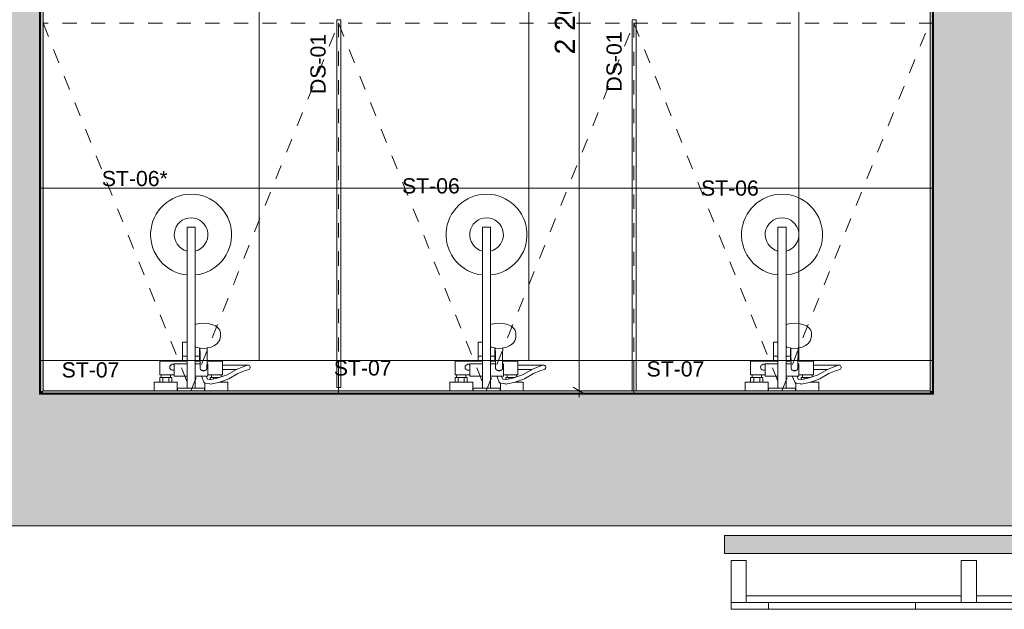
# Model space of a CAD drawing. Header units: millimetres. Extents: x -30 to 102382, y -31808 to 51594.
# Tile 50 of 172: x 39941 to 42860, y 19443 to 21190. Entities that reach past the tile are written whole.
import ezdxf

# ---------------------------------------------------------------- set-up
doc = ezdxf.new("R2010")
doc.units = ezdxf.units.MM
doc.header["$MEASUREMENT"] = 0
for name, pattern in [('Dashed Small', [84.666667, 42.333333, -42.333333]), ('tl_xref_DASH_2.5-1.25', [3750, 2500, -1250]), ('Wipeout_Contour', [1000, 0, -1000])]:
    doc.linetypes.add(name, pattern=pattern)
for name, color, linetype in [('04 Välissein kandev proj.AR', 7, 'Continuous'), ('05 Sisesein proj.AR', 7, 'Continuous'), ('06 Põrand proj.AR', 7, 'Continuous'), ('10 Põrandakalded 2d.AR', 7, 'Continuous'), ('13 Fassaadikate välisosa.AR', 7, 'Continuous'), ('41 SAN mõõdud ja kõrgused.SA', 7, 'Continuous'), ('42 SAN Tähis_ sanseadmed ja aksessuaarid.SA', 7, 'Continuous'), ('43 Sanitaartehnika.SA', 7, 'Continuous'), ('43 Sanitaartehnika_ aksessuaarid.SA', 7, 'Continuous'), ('47 Siseviimistlus_ põrand.SA', 7, 'Continuous'), ('47 Siseviimistlus_ sein.SA', 7, 'Continuous'), ('65 SA-VK põrandatrapid.SA', 7, 'Continuous')]:
    doc.layers.add(name, color=color, linetype=linetype)
doc.styles.add('GENERATED_STYLE_3', font='arial.ttf')
doc.dimstyles.new('GENERATED_STYLE__3', dxfattribs={"dimtxt": 60, "dimasz": 28.5, "dimexe": 0.18, "dimexo": 0.0625, "dimgap": 0, "dimtad": 1, "dimdec": 0, "dimzin": 0, "dimdsep": 46, "dimtxsty": 'GENERATED_STYLE_3', "dimblk": 'ARROWHEAD_2', "dimblk1": 'ARROWHEAD_2', "dimblk2": 'ARROWHEAD_2', "dimcen": 0.09, "dimse1": 1, "dimse2": 1, "dimclrd": 252, "dimclre": 252, "dimclrt": 252, "dimadec": 1, "dimazin": 0, "dimtfac": 1, "dimtdec": 4, "dimtmove": 0, "dimatfit": 3, "dimfxl": 0, "dimtolj": 1, "dimtzin": 0, "dimarcsym": 0})

# ---------------------------------------------------------------- blocks, each defined once
blk = doc.blocks.new('Shower Kit 26[84]_2', base_point=(40449, 20090))
at = {"layer": '43 Sanitaartehnika.SA', "color": 7, "linetype": 'Continuous', "lineweight": 20}
for p, q in [((40437, 20433.6), (40437, 20575)), ((40437, 20575), (40461, 20575)), ((40461, 20433.6), (40461, 20575)), ((40461, 20287), (40461, 20134)), ((40437, 20134), (40437, 20235)), ((40461.1, 20232.4), (40461, 20232.3)), ((40463.2, 20220.2), (40461, 20221.2)), ((40461, 20218.3), (40461.1, 20218.3)), ((40468.4, 20218.8), (40463.2, 20220.2)), ((40476.9, 20216.8), (40468.4, 20218.8)), ((40474, 20178), (40474, 20217.5)), ((40475, 20217.3), (40475.5, 20199.1)), ((40486, 20216.1), (40476.9, 20216.8)), ((40495.1, 20216.8), (40486, 20216.1)), ((40497, 20217.3), (40495.1, 20216.8)), ((40424, 20193), (40437, 20193)), ((40424, 20178), (40437, 20178)), ((40474, 20193), (40461, 20193)), ((40475.7, 20178), (40461, 20178)), ((40475.5, 20199.1), (40476, 20156.8)), ((40496.3, 20178), (40496, 20156.8)), ((40399, 20138), (40399, 20170)), ((40399, 20170), (40437, 20170)), ((40475.8, 20170), (40461, 20170)), ((40476, 20156.8), (40476.2, 20155.2)), ((40476.2, 20155.2), (40476.9, 20153.7)), ((40476.9, 20153.7), (40478.1, 20152.3)), ((40478.1, 20152.3), (40479.5, 20151.3)), ((40479.5, 20151.3), (40481, 20150.8)), ((40481, 20150.8), (40481, 20150.8)), ((40483.4, 20149.6), (40481, 20150.8)), ((40481, 20150.8), (40481.2, 20150.7)), ((40481.2, 20150.7), (40483, 20150.5)), ((40483, 20150.5), (40489, 20150.5)), ((40486, 20149.2), (40483.4, 20149.6)), ((40488.6, 20149.6), (40486, 20149.2)), ((40491, 20150.8), (40488.6, 20149.6)), ((40489, 20150.5), (40490.8, 20150.7)), ((40490.8, 20150.7), (40491, 20150.8)), ((40491, 20150.8), (40492.5, 20151.3)), ((40491, 20150.8), (40491, 20150.8)), ((40492.5, 20151.3), (40493.9, 20152.3)), ((40493.9, 20152.3), (40495.1, 20153.7)), ((40495.1, 20153.7), (40495.8, 20155.2)), ((40495.8, 20155.2), (40496, 20156.8)), ((40499, 20170), (40496.2, 20170)), ((40499, 20170), (40499, 20138)), ((40499, 20148.5), (40499, 20145.1)), ((40499, 20145.1), (40499, 20142)), ((40542, 20153.5), (40542, 20166.5)), ((40602.4, 20161.8), (40583.4, 20153.5)), ((40616, 20166.2), (40602.4, 20161.8)), ((40616, 20166.2), (40618, 20166.5)), ((40356, 20116), (40392, 20116)), ((40360, 20138), (40388, 20138)), ((40360, 20130), (40388, 20130)), ((40365, 20116), (40365, 20130)), ((40383, 20116), (40383, 20130)), ((40493.5, 20134), (40479.6, 20134)), ((40490.5, 20113), (40490, 20113.2)), ((40491.8, 20112.7), (40490.5, 20113)), ((40499, 20142), (40499, 20139.3)), ((40507.4, 20123.9), (40505.8, 20123.6)), ((40526.5, 20127.6), (40507.4, 20123.9)), ((40538, 20138), (40510, 20138)), ((40510, 20130), (40515, 20130)), ((40530, 20115), (40510.7, 20111.4)), ((40515, 20130), (40533, 20130)), ((40515, 20125.3), (40515, 20130)), ((40538, 20131.6), (40526.5, 20127.6)), ((40542, 20119.3), (40530, 20115)), ((40531.1, 20115.5), (40531.1, 20115.5)), ((40532.7, 20116), (40542, 20116)), ((40533, 20130), (40533.4, 20130)), ((40533, 20129.9), (40533, 20130)), ((40437, 20098), (40461, 20098)), ((40504.9, 20110.6), (40491.8, 20112.7)), ((40506.2, 20110.5), (40504.9, 20110.6)), ((40510.7, 20111.4), (40506.2, 20110.5))]:
    blk.add_line(p, q, dxfattribs=at)
at = {"layer": '43 Sanitaartehnika.SA', "color": 7, "linetype": 'Continuous', "lineweight": 20, "flags": 128}
blk.add_lwpolyline([(40437, 20433.6, -19.949874), (40461, 20433.6), (40461, 20287), (40473.1, 20289.9), (40486, 20290.9), (40498.9, 20289.9), (40511, 20287), (40521.4, 20282.5), (40529.3, 20276.5), (40534.3, 20269.6), (40536, 20262.2), (40536, 20251.6), (40535.5, 20248.4), (40533.8, 20241), (40532.4, 20238.3), (40527.6, 20231.6), (40525.5, 20229.8), (40518.2, 20224.4), (40508.8, 20220.2), (40503.6, 20218.8), (40497, 20217.3), (40496.5, 20199.1), (40496.3, 20178), (40542, 20178), (40542, 20166.5), (40618, 20166.5, -0.853753), (40620, 20153.8), (40607.2, 20149.6), (40588, 20141.3), (40561.3, 20126.1), (40542, 20119.3), (40542, 20116), (40558, 20116), (40558, 20090), (40490, 20090), (40490, 20113.2), (40489.4, 20113.5), (40488.3, 20114.2), (40487.5, 20115.1), (40486.8, 20116.2), (40479.4, 20134), (40461, 20134), (40461, 20098), (40489, 20098), (40489, 20090), (40409, 20090), (40409, 20098), (40437, 20098), (40437, 20134), (40399, 20134), (40399, 20138), (40388, 20138), (40388, 20130), (40392, 20130), (40392, 20116), (40408, 20116), (40408, 20090), (40340, 20090), (40340, 20116), (40356, 20116), (40356, 20130), (40360, 20130), (40360, 20138), (40356, 20138), (40356, 20178), (40424, 20178), (40424, 20235), (40424.6, 20235), (40426.2, 20235), (40428.6, 20235), (40431.9, 20235), (40435.9, 20235), (40437, 20235)], format="xyb", close=True, dxfattribs=at)
for points in [[(40538, 20138), (40538, 20131.6), (40555.9, 20138), (40582, 20152.9), (40583.4, 20153.5), (40542, 20153.5), (40542, 20138)], [(40499, 20134), (40493.5, 20134), (40497.2, 20125), (40505.8, 20123.6), (40506, 20123.6), (40506, 20130), (40510, 20130), (40510, 20138), (40499, 20138)]]:
    blk.add_lwpolyline(points, close=True, dxfattribs=at)
at = {"layer": '43 Sanitaartehnika.SA', "color": 7, "linetype": 'Continuous', "lineweight": 20}
for centre, radius, start, end in [((40449, 20553), 50, 283.8865, 256.1135), ((40394.5, 20160), 9, 60, 300)]:
    blk.add_arc(centre, radius, start, end, dxfattribs=at)
blk = doc.blocks.new('Shower Kit 26[85]_2', base_point=(41325, 20090))
at = {"layer": '43 Sanitaartehnika.SA', "color": 7, "linetype": 'Continuous', "lineweight": 20}
for p, q in [((41313, 20433.6), (41313, 20575)), ((41313, 20575), (41337, 20575)), ((41337, 20433.6), (41337, 20575)), ((41337, 20287), (41337, 20134)), ((41313, 20134), (41313, 20235)), ((41337.1, 20232.4), (41337, 20232.3)), ((41339.2, 20220.2), (41337, 20221.2)), ((41337, 20218.3), (41337.1, 20218.3)), ((41344.4, 20218.8), (41339.2, 20220.2)), ((41352.9, 20216.8), (41344.4, 20218.8)), ((41350, 20178), (41350, 20217.5)), ((41351, 20217.3), (41351.5, 20199.1)), ((41362, 20216.1), (41352.9, 20216.8)), ((41371.1, 20216.8), (41362, 20216.1)), ((41373, 20217.3), (41371.1, 20216.8)), ((41300, 20193), (41313, 20193)), ((41300, 20178), (41313, 20178)), ((41350, 20193), (41337, 20193)), ((41351.7, 20178), (41337, 20178)), ((41351.5, 20199.1), (41352, 20156.8)), ((41372.3, 20178), (41372, 20156.8)), ((41275, 20138), (41275, 20170)), ((41275, 20170), (41313, 20170)), ((41351.8, 20170), (41337, 20170)), ((41352, 20156.8), (41352.2, 20155.2)), ((41352.2, 20155.2), (41352.9, 20153.7)), ((41352.9, 20153.7), (41354.1, 20152.3)), ((41354.1, 20152.3), (41355.5, 20151.3)), ((41355.5, 20151.3), (41357, 20150.8)), ((41357, 20150.8), (41357, 20150.8)), ((41359.4, 20149.6), (41357, 20150.8)), ((41357, 20150.8), (41357.2, 20150.7)), ((41357.2, 20150.7), (41359, 20150.5)), ((41359, 20150.5), (41365, 20150.5)), ((41362, 20149.2), (41359.4, 20149.6)), ((41364.6, 20149.6), (41362, 20149.2)), ((41367, 20150.8), (41364.6, 20149.6)), ((41365, 20150.5), (41366.8, 20150.7)), ((41366.8, 20150.7), (41367, 20150.8)), ((41367, 20150.8), (41368.5, 20151.3)), ((41367, 20150.8), (41367, 20150.8)), ((41368.5, 20151.3), (41369.9, 20152.3)), ((41369.9, 20152.3), (41371.1, 20153.7)), ((41371.1, 20153.7), (41371.8, 20155.2)), ((41371.8, 20155.2), (41372, 20156.8)), ((41375, 20170), (41372.2, 20170)), ((41375, 20170), (41375, 20138)), ((41375, 20148.5), (41375, 20145.1)), ((41375, 20145.1), (41375, 20142)), ((41418, 20153.5), (41418, 20166.5)), ((41478.4, 20161.8), (41459.4, 20153.5)), ((41492, 20166.2), (41478.4, 20161.8)), ((41492, 20166.2), (41494, 20166.5)), ((41232, 20116), (41268, 20116)), ((41236, 20138), (41264, 20138)), ((41236, 20130), (41264, 20130)), ((41241, 20116), (41241, 20130)), ((41259, 20116), (41259, 20130)), ((41369.5, 20134), (41355.6, 20134)), ((41366.5, 20113), (41366, 20113.2)), ((41367.8, 20112.7), (41366.5, 20113)), ((41375, 20142), (41375, 20139.3)), ((41383.4, 20123.9), (41381.8, 20123.6)), ((41402.5, 20127.6), (41383.4, 20123.9)), ((41414, 20138), (41386, 20138)), ((41386, 20130), (41391, 20130)), ((41406, 20115), (41386.7, 20111.4)), ((41391, 20130), (41409, 20130)), ((41391, 20125.3), (41391, 20130)), ((41414, 20131.6), (41402.5, 20127.6)), ((41418, 20119.3), (41406, 20115)), ((41407.1, 20115.5), (41407.1, 20115.5)), ((41408.7, 20116), (41418, 20116)), ((41409, 20130), (41409.4, 20130)), ((41409, 20129.9), (41409, 20130)), ((41313, 20098), (41337, 20098)), ((41380.9, 20110.6), (41367.8, 20112.7)), ((41382.2, 20110.5), (41380.9, 20110.6)), ((41386.7, 20111.4), (41382.2, 20110.5))]:
    blk.add_line(p, q, dxfattribs=at)
at = {"layer": '43 Sanitaartehnika.SA', "color": 7, "linetype": 'Continuous', "lineweight": 20, "flags": 128}
blk.add_lwpolyline([(41313, 20433.6, -19.949874), (41337, 20433.6), (41337, 20287), (41349.1, 20289.9), (41362, 20290.9), (41374.9, 20289.9), (41387, 20287), (41397.4, 20282.5), (41405.3, 20276.5), (41410.3, 20269.6), (41412, 20262.2), (41412, 20251.6), (41411.5, 20248.4), (41409.8, 20241), (41408.4, 20238.3), (41403.6, 20231.6), (41401.5, 20229.8), (41394.2, 20224.4), (41384.8, 20220.2), (41379.6, 20218.8), (41373, 20217.3), (41372.5, 20199.1), (41372.3, 20178), (41418, 20178), (41418, 20166.5), (41494, 20166.5, -0.853753), (41496, 20153.8), (41483.2, 20149.6), (41464, 20141.3), (41437.3, 20126.1), (41418, 20119.3), (41418, 20116), (41434, 20116), (41434, 20090), (41366, 20090), (41366, 20113.2), (41365.4, 20113.5), (41364.3, 20114.2), (41363.5, 20115.1), (41362.8, 20116.2), (41355.4, 20134), (41337, 20134), (41337, 20098), (41365, 20098), (41365, 20090), (41285, 20090), (41285, 20098), (41313, 20098), (41313, 20134), (41275, 20134), (41275, 20138), (41264, 20138), (41264, 20130), (41268, 20130), (41268, 20116), (41284, 20116), (41284, 20090), (41216, 20090), (41216, 20116), (41232, 20116), (41232, 20130), (41236, 20130), (41236, 20138), (41232, 20138), (41232, 20178), (41300, 20178), (41300, 20235), (41300.6, 20235), (41302.2, 20235), (41304.6, 20235), (41307.9, 20235), (41311.9, 20235), (41313, 20235)], format="xyb", close=True, dxfattribs=at)
for points in [[(41414, 20138), (41414, 20131.6), (41431.9, 20138), (41458, 20152.9), (41459.4, 20153.5), (41418, 20153.5), (41418, 20138)], [(41375, 20134), (41369.5, 20134), (41373.2, 20125), (41381.8, 20123.6), (41382, 20123.6), (41382, 20130), (41386, 20130), (41386, 20138), (41375, 20138)]]:
    blk.add_lwpolyline(points, close=True, dxfattribs=at)
at = {"layer": '43 Sanitaartehnika.SA', "color": 7, "linetype": 'Continuous', "lineweight": 20}
for centre, radius, start, end in [((41325, 20553), 50, 283.8865, 256.1135), ((41270.5, 20160), 9, 60, 300)]:
    blk.add_arc(centre, radius, start, end, dxfattribs=at)
blk = doc.blocks.new('Shower Kit 26[86]_2', base_point=(42201, 20090))
at = {"layer": '43 Sanitaartehnika.SA', "color": 7, "linetype": 'Continuous', "lineweight": 20}
for p, q in [((42189, 20433.6), (42189, 20575)), ((42189, 20575), (42213, 20575)), ((42213, 20433.6), (42213, 20575)), ((42213, 20287), (42213, 20134)), ((42189, 20134), (42189, 20235)), ((42213.1, 20232.4), (42213, 20232.3)), ((42215.2, 20220.2), (42213, 20221.2)), ((42213, 20218.3), (42213.1, 20218.3)), ((42220.4, 20218.8), (42215.2, 20220.2)), ((42228.9, 20216.8), (42220.4, 20218.8)), ((42226, 20178), (42226, 20217.5)), ((42227, 20217.3), (42227.5, 20199.1)), ((42238, 20216.1), (42228.9, 20216.8)), ((42247.1, 20216.8), (42238, 20216.1)), ((42249, 20217.3), (42247.1, 20216.8)), ((42176, 20193), (42189, 20193)), ((42176, 20178), (42189, 20178)), ((42226, 20193), (42213, 20193)), ((42227.7, 20178), (42213, 20178)), ((42227.5, 20199.1), (42228, 20156.8)), ((42248.3, 20178), (42248, 20156.8)), ((42151, 20138), (42151, 20170)), ((42151, 20170), (42189, 20170)), ((42227.8, 20170), (42213, 20170)), ((42228, 20156.8), (42228.2, 20155.2)), ((42228.2, 20155.2), (42228.9, 20153.7)), ((42228.9, 20153.7), (42230.1, 20152.3)), ((42230.1, 20152.3), (42231.5, 20151.3)), ((42231.5, 20151.3), (42233, 20150.8)), ((42233, 20150.8), (42233, 20150.8)), ((42235.4, 20149.6), (42233, 20150.8)), ((42233, 20150.8), (42233.2, 20150.7)), ((42233.2, 20150.7), (42235, 20150.5)), ((42235, 20150.5), (42241, 20150.5)), ((42238, 20149.2), (42235.4, 20149.6)), ((42240.6, 20149.6), (42238, 20149.2)), ((42243, 20150.8), (42240.6, 20149.6)), ((42241, 20150.5), (42242.8, 20150.7)), ((42242.8, 20150.7), (42243, 20150.8)), ((42243, 20150.8), (42244.5, 20151.3)), ((42243, 20150.8), (42243, 20150.8)), ((42244.5, 20151.3), (42245.9, 20152.3)), ((42245.9, 20152.3), (42247.1, 20153.7)), ((42247.1, 20153.7), (42247.8, 20155.2)), ((42247.8, 20155.2), (42248, 20156.8)), ((42251, 20170), (42248.2, 20170)), ((42251, 20170), (42251, 20138)), ((42251, 20148.5), (42251, 20145.1)), ((42251, 20145.1), (42251, 20142)), ((42294, 20153.5), (42294, 20166.5)), ((42354.4, 20161.8), (42335.4, 20153.5)), ((42368, 20166.2), (42354.4, 20161.8)), ((42368, 20166.2), (42370, 20166.5)), ((42108, 20116), (42144, 20116)), ((42112, 20138), (42140, 20138)), ((42112, 20130), (42140, 20130)), ((42117, 20116), (42117, 20130)), ((42135, 20116), (42135, 20130)), ((42245.5, 20134), (42231.6, 20134)), ((42242.5, 20113), (42242, 20113.2)), ((42243.8, 20112.7), (42242.5, 20113)), ((42251, 20142), (42251, 20139.3)), ((42259.4, 20123.9), (42257.8, 20123.6)), ((42278.5, 20127.6), (42259.4, 20123.9)), ((42290, 20138), (42262, 20138)), ((42262, 20130), (42267, 20130)), ((42282, 20115), (42262.7, 20111.4)), ((42267, 20130), (42285, 20130)), ((42267, 20125.3), (42267, 20130)), ((42290, 20131.6), (42278.5, 20127.6)), ((42294, 20119.3), (42282, 20115)), ((42283.1, 20115.5), (42283.1, 20115.5)), ((42284.7, 20116), (42294, 20116)), ((42285, 20130), (42285.4, 20130)), ((42285, 20129.9), (42285, 20130)), ((42189, 20098), (42213, 20098)), ((42256.9, 20110.6), (42243.8, 20112.7)), ((42258.2, 20110.5), (42256.9, 20110.6)), ((42262.7, 20111.4), (42258.2, 20110.5))]:
    blk.add_line(p, q, dxfattribs=at)
at = {"layer": '43 Sanitaartehnika.SA', "color": 7, "linetype": 'Continuous', "lineweight": 20, "flags": 128}
blk.add_lwpolyline([(42189, 20433.6, -19.949874), (42213, 20433.6), (42213, 20287), (42225.1, 20289.9), (42238, 20290.9), (42250.9, 20289.9), (42263, 20287), (42273.4, 20282.5), (42281.3, 20276.5), (42286.3, 20269.6), (42288, 20262.2), (42288, 20251.6), (42287.5, 20248.4), (42285.8, 20241), (42284.4, 20238.3), (42279.6, 20231.6), (42277.5, 20229.8), (42270.2, 20224.4), (42260.8, 20220.2), (42255.6, 20218.8), (42249, 20217.3), (42248.5, 20199.1), (42248.3, 20178), (42294, 20178), (42294, 20166.5), (42370, 20166.5, -0.853753), (42372, 20153.8), (42359.2, 20149.6), (42340, 20141.3), (42313.3, 20126.1), (42294, 20119.3), (42294, 20116), (42310, 20116), (42310, 20090), (42242, 20090), (42242, 20113.2), (42241.4, 20113.5), (42240.3, 20114.2), (42239.5, 20115.1), (42238.8, 20116.2), (42231.4, 20134), (42213, 20134), (42213, 20098), (42241, 20098), (42241, 20090), (42161, 20090), (42161, 20098), (42189, 20098), (42189, 20134), (42151, 20134), (42151, 20138), (42140, 20138), (42140, 20130), (42144, 20130), (42144, 20116), (42160, 20116), (42160, 20090), (42092, 20090), (42092, 20116), (42108, 20116), (42108, 20130), (42112, 20130), (42112, 20138), (42108, 20138), (42108, 20178), (42176, 20178), (42176, 20235), (42176.6, 20235), (42178.2, 20235), (42180.6, 20235), (42183.9, 20235), (42187.9, 20235), (42189, 20235)], format="xyb", close=True, dxfattribs=at)
for points in [[(42290, 20138), (42290, 20131.6), (42307.9, 20138), (42334, 20152.9), (42335.4, 20153.5), (42294, 20153.5), (42294, 20138)], [(42251, 20134), (42245.5, 20134), (42249.2, 20125), (42257.8, 20123.6), (42258, 20123.6), (42258, 20130), (42262, 20130), (42262, 20138), (42251, 20138)]]:
    blk.add_lwpolyline(points, close=True, dxfattribs=at)
at = {"layer": '43 Sanitaartehnika.SA', "color": 7, "linetype": 'Continuous', "lineweight": 20}
for centre, radius, start, end in [((42201, 20553), 50, 283.8865, 256.1135), ((42146.5, 20160), 9, 60, 300)]:
    blk.add_arc(centre, radius, start, end, dxfattribs=at)
blk = doc.blocks.new('FSD_M1[265]_2', base_point=(42050, 19443))
at = {"layer": '13 Fassaadikate välisosa.AR', "color": 7, "linetype": 'Continuous', "lineweight": 20}
for p, q in [((43460, 19443), (42050, 19443)), ((43460, 19443), (42050, 19443)), ((43460, 19443), (42050, 19443)), ((43460, 19443), (42050, 19443)), ((42160.7, 19463), (42160.7, 19443)), ((43460, 19443), (42160.7, 19443)), ((42596.3, 19463), (42596.3, 19443)), ((43460, 19443), (42596.3, 19443)), ((43032, 19463), (43032, 19443)), ((43460, 19443), (43032, 19443))]:
    blk.add_line(p, q, dxfattribs=at)
at = {"color": 254, "linetype": 'Wipeout_Contour', "lineweight": 0, "ltscale": 185530.342592}
blk.add_wipeout([(42095, 19463), (42095, 19588), (42050, 19588), (42050, 19463)], dxfattribs=at).dxf.layer = '13 Fassaadikate välisosa.AR'
at = {"color": 254, "linetype": 'Wipeout_Contour', "lineweight": 0, "ltscale": 188010.172031}
blk.add_wipeout([(42777.5, 19463), (42777.5, 19588), (42732.5, 19588), (42732.5, 19463)], dxfattribs=at).dxf.layer = '13 Fassaadikate välisosa.AR'
at = {"color": 254, "linetype": 'Wipeout_Contour', "lineweight": 0, "ltscale": 190496.843397}
blk.add_wipeout([(43415, 19463), (43460, 19463), (43460, 19588), (43415, 19588)], dxfattribs=at).dxf.layer = '13 Fassaadikate välisosa.AR'
at = {"layer": '13 Fassaadikate välisosa.AR', "color": 7, "linetype": 'Continuous', "lineweight": 20}
for p, q in [((42050, 19588), (42095, 19588)), ((42050, 19463), (42050, 19588)), ((42095, 19588), (42095, 19463)), ((42732.5, 19588), (42777.5, 19588)), ((42732.5, 19463), (42732.5, 19588)), ((42777.5, 19588), (42777.5, 19463)), ((43415, 19588), (43460, 19588)), ((43415, 19463), (43415, 19588)), ((43460, 19588), (43460, 19463)), ((42732.5, 19483), (42095, 19483)), ((42095, 19483), (42095, 19463)), ((42732.5, 19483), (42732.5, 19463)), ((43415, 19483), (42777.5, 19483)), ((42777.5, 19483), (42777.5, 19463)), ((43415, 19483), (43415, 19463)), ((42095, 19463), (42050, 19463)), ((43460, 19463), (42050, 19463)), ((42050, 19463), (42050, 19443)), ((43460, 19463), (42050, 19463)), ((42050, 19463), (42050, 19443)), ((43460, 19463), (42050, 19463)), ((42050, 19463), (42050, 19443)), ((43460, 19463), (42050, 19463)), ((42050, 19463), (42050, 19443)), ((42732.5, 19463), (42095, 19463)), ((43460, 19463), (42160.7, 19463)), ((43460, 19463), (42596.3, 19463)), ((42777.5, 19463), (42732.5, 19463)), ((43415, 19463), (42777.5, 19463)), ((43460, 19463), (43032, 19463)), ((43460, 19463), (43415, 19463)), ((43460, 19463), (43460, 19443)), ((43460, 19463), (43460, 19443)), ((43460, 19463), (43460, 19443)), ((43460, 19463), (43460, 19443)), ((43460, 19463), (43460, 19443)), ((43460, 19463), (43460, 19443)), ((43460, 19463), (43460, 19443))]:
    blk.add_line(p, q, dxfattribs=at)
blk = doc.blocks.new('Partition Panel 26')
at = {"layer": '43 Sanitaartehnika_ aksessuaarid.SA', "color": 8, "linetype": 'Continuous', "lineweight": 13, "flags": 128}
blk.add_lwpolyline([(1100, 0), (1100, 12), (0, 12), (0, 0)], close=True, dxfattribs=at)
blk = doc.blocks.new('Partition Panel 26_2')
at = {"layer": '43 Sanitaartehnika_ aksessuaarid.SA', "color": 8, "linetype": 'Continuous', "lineweight": 13, "flags": 128}
blk.add_lwpolyline([(1090, 0), (1090, 12), (0, 12), (0, 0)], close=True, dxfattribs=at)
blk = doc.blocks.new('*D1202')
at = {"layer": '41 SAN mõõdud ja kõrgused.SA', "color": 252, "linetype": 'Continuous', "lineweight": 13}
for p, q in [((41600, 22290), (41600, 22308.4)), ((41628.1, 22290), (41571.9, 22290)), ((41618.8, 22279.2), (41581.3, 22300.8)), ((41600, 20090), (41600, 22290)), ((41628.1, 20090), (41571.9, 20090)), ((41581.3, 20100.8), (41618.8, 20079.2)), ((41600, 20071.7), (41600, 20090))]:
    blk.add_line(p, q, dxfattribs=at)
at = {"layer": '41 SAN mõõdud ja kõrgused.SA', "color": 252, "lineweight": 13, "insert": (41588, 21087.1), "char_height": 60, "attachment_point": 7, "rotation": 90, "style": 'GENERATED_STYLE_3'}
blk.add_mtext('{\\A1;\\fArial|b0|i0|c0|p0;2\xa0200}', dxfattribs=at)
blk = doc.blocks.new('ARROWHEAD_2')
at = {"color": 0, "linetype": 'Continuous', "lineweight": 0}
for p, q in [((0, 0), (-1, 0)), ((-0.38, -0.66), (0.38, 0.66))]:
    blk.add_line(p, q, dxfattribs=at)

msp = doc.modelspace()

# ---------------------------------------------------------------- hatches: boundary and pattern name
at = {"layer": '04 Välissein kandev proj.AR', "linetype": 'Continuous', "lineweight": 13}
for points in [[(47750, 19998.8), (47700, 20080), (28200, 20080), (28200, 19840), (47750, 19840)], [(28010, 19690), (47940, 19690), (47847.7, 19840), (28083.1, 19840)], [(42030, 19630), (47940, 19630), (47940, 19662), (42030, 19662)], [(42030, 19608), (47940, 19608), (47940, 19630), (42030, 19630)]]:
    msp.add_hatch(color=252, dxfattribs=at).paths.add_polyline_path(points)
at = {"layer": '47 Siseviimistlus_ sein.SA', "linetype": 'Continuous', "lineweight": 13}
for points in [[(40010, 20090), (40000, 20080), (40010, 20080)], [(40010, 20090), (40000, 20090), (40000, 20080)], [(40010, 20080), (42640, 20080), (42640, 20090), (40010, 20090)], [(42640, 20090), (42640, 20080), (42650, 20080)], [(42650, 20090), (42640, 20090), (42650, 20080)], [(42647, 20083), (40000, 20083), (40000, 20080), (42647, 20080)], [(42647, 20083), (42650, 20080), (42650, 20083)], [(42647, 20080), (42650, 20080), (42647, 20083)]]:
    msp.add_hatch(color=252, dxfattribs=at).paths.add_polyline_path(points)

# ---------------------------------------------------------------- linework, layer by layer
at = {"layer": '04 Välissein kandev proj.AR', "color": 7, "linetype": 'Continuous', "lineweight": 20, "flags": 128}
for points in [[(42650, 20080), (40000, 20080)], [(28010, 19690), (47940, 19690)], [(47940, 19662), (42030, 19662)], [(42030, 19630), (42030, 19662)], [(42030, 19608), (42030, 19630)], [(42030, 19608), (47940, 19608)]]:
    msp.add_lwpolyline(points, dxfattribs=at)
at = {"layer": '47 Siseviimistlus_ sein.SA', "color": 7, "linetype": 'Continuous', "lineweight": 20, "flags": 128}
for points in [[(40000, 20090), (40003, 20090)], [(42640, 20090), (40010, 20090)], [(42647, 20083), (40000, 20083)], [(40000, 20080), (40000, 20083)], [(40000, 20080), (42650, 20080)], [(40000, 20080), (40010, 20080)], [(40010, 20080), (42640, 20080)], [(42650, 20080), (42640, 20080)], [(42650, 20080), (42650, 20083)]]:
    msp.add_lwpolyline(points, dxfattribs=at)

# ---------------------------------------------------------------- block references
at = {"layer": '13 Fassaadikate välisosa.AR', "color": 7, "linetype": 'Continuous', "lineweight": 20}
msp.add_blockref('FSD_M1[265]_2', (42050, 19443), dxfattribs=at)

# ---------------------------------------------------------------- wipeouts: each hides what was drawn before it
at = {"color": 254, "linetype": 'Wipeout_Contour', "lineweight": 0, "ltscale": 358958.018392}
msp.add_wipeout([(39780, 20110.1), (39780, 21490), (40000, 21490), (40000, 22190), (39780, 22190), (39780, 22270.1), (37910, 22270.1), (37910, 20110.1)], dxfattribs=at).dxf.layer = '47 Siseviimistlus_ põrand.SA'

# ---------------------------------------------------------------- next in the draw order: wipeouts: each hides what was drawn before it
at = {"color": 254, "linetype": 'Wipeout_Contour', "lineweight": 0, "ltscale": 185909.685745}
msp.add_wipeout([(42650, 20180), (42650, 22300.1), (40000, 22300.1), (40000, 20180)], dxfattribs=at).dxf.layer = '47 Siseviimistlus_ põrand.SA'

# ---------------------------------------------------------------- next in the draw order: hatches: boundary and pattern name
at = {"layer": '05 Sisesein proj.AR', "linetype": 'Continuous', "lineweight": 13}
for points in [[(42650, 27500), (42650, 20080), (42890, 20080), (42890, 27500)], [(39810, 20080), (40000, 20080), (40000, 21490), (39810, 21490)]]:
    msp.add_hatch(color=252, dxfattribs=at).paths.add_polyline_path(points)
at = {"layer": '47 Siseviimistlus_ põrand.SA', "linetype": 'Continuous', "lineweight": 13}
h = msp.add_hatch(dxfattribs=at)
h.set_pattern_fill('80_Siseviim__ker_plaat_5_08', color=253, style=0, pattern_type=2)
h.set_pattern_definition([(90, (41450, 22290), (-800, 0), []), (180, (41450, 22290), (0, 800), [])])
h.paths.add_polyline_path([(42650, 20180), (42650, 22300.1), (40000, 22300.1), (40000, 20180)])
at = {"layer": '47 Siseviimistlus_ sein.SA', "linetype": 'Continuous', "lineweight": 13}
for points in [[(42650, 20090), (42650, 22290), (42640, 22290), (42640, 20090)], [(42647, 22297.1), (42647, 20083), (42650, 20083), (42650, 22300.1)], [(40000, 20090), (40010, 20090), (40010, 21490), (40000, 21490)]]:
    msp.add_hatch(color=252, dxfattribs=at).paths.add_polyline_path(points)

# ---------------------------------------------------------------- next in the draw order: linework, layer by layer
at = {"layer": '05 Sisesein proj.AR', "color": 7, "linetype": 'Continuous', "lineweight": 20, "flags": 128}
for points in [[(42650, 22300), (42650, 20080)], [(40000, 20080), (40000, 21490)]]:
    msp.add_lwpolyline(points, dxfattribs=at)
at = {"layer": '06 Põrand proj.AR', "color": 7, "linetype": 'Continuous', "lineweight": 20, "flags": 128}
msp.add_lwpolyline([(40000, 20080), (42650, 20080), (42650, 27500), (40000, 27500)], close=True, dxfattribs=at)
at = {"layer": '10 Põrandakalded 2d.AR', "color": 8, "linetype": 'Dashed Small', "lineweight": 13}
for p, q in [((42650, 21179.9), (40010, 21179.9)), ((40010, 21179.9), (40448, 20090)), ((40448, 20090), (40886, 21180.1)), ((40886, 21180.1), (40886, 20080)), ((40886, 21179.9), (41324, 20090)), ((41324, 20090), (41762, 21180.1)), ((41762, 21179.9), (41762, 20079.8)), ((41762, 21179.9), (42200, 20090)), ((42200, 20090), (42638, 21180.1))]:
    msp.add_line(p, q, dxfattribs=at)
at = {"layer": '47 Siseviimistlus_ põrand.SA', "color": 253, "linetype": 'tl_xref_DASH_2.5-1.25', "lineweight": 13, "flags": 128}
msp.add_lwpolyline([(42650, 20180), (42650, 22300.1), (40000, 22300.1), (40000, 20180)], close=True, dxfattribs=at)
at = {"layer": '47 Siseviimistlus_ sein.SA', "color": 7, "linetype": 'Continuous', "lineweight": 20, "flags": 128}
for points in [[(40000, 22297.1), (40000, 20090)], [(40003, 20090), (40003, 22297.1)], [(42640, 22290), (42640, 20090)], [(42647, 22297.1), (42647, 20083)], [(42650, 20080), (42650, 22300)], [(42650, 20083), (42650, 22297.1)], [(40000, 21490), (40000, 20080)], [(40010, 20090), (40010, 21490)]]:
    msp.add_lwpolyline(points, dxfattribs=at)
at = {"layer": '65 SA-VK põrandatrapid.SA', "color": 214, "linetype": 'tl_xref_DASH_2.5-1.25', "lineweight": 13, "flags": 128}
for points in [[(40000, 20080), (40886, 20080), (40886, 20180), (40000, 20180)], [(40886, 20080), (41762, 20080), (41762, 20180), (40886, 20180)], [(41762, 20080), (42650, 20080), (42650, 20180), (41762, 20180)]]:
    msp.add_lwpolyline(points, close=True, dxfattribs=at)

# ---------------------------------------------------------------- next in the draw order: block references
at = {"layer": '43 Sanitaartehnika.SA', "color": 7, "linetype": 'Continuous', "lineweight": 20}
for name, p in [('Shower Kit 26[84]_2', (40449, 20090)), ('Shower Kit 26[85]_2', (41325, 20090)), ('Shower Kit 26[86]_2', (42201, 20090))]:
    msp.add_blockref(name, p, dxfattribs=at)
at = {"layer": '43 Sanitaartehnika_ aksessuaarid.SA', "color": 8, "linetype": 'Continuous', "lineweight": 13, "zscale": 1000, "rotation": 270}
for name, p in [('Partition Panel 26_2', (40881, 21190)), ('Partition Panel 26', (41757, 21190))]:
    msp.add_blockref(name, p, dxfattribs=at)

# ---------------------------------------------------------------- next in the draw order: texts
at = {"layer": '42 SAN Tähis_ sanseadmed ja aksessuaarid.SA', "color": 134, "linetype": 'Continuous', "lineweight": 13, "char_height": 45, "attachment_point": 4, "rotation": 90, "style": 'GENERATED_STYLE_3'}
for insert in [(41703.4, 20977), (40825.5, 20969.8)]:
    msp.add_mtext('{\\A1;\\fArial|b0|i0|c0|p0;DS-01}', dxfattribs=dict(at, insert=insert))
at = {"layer": '42 SAN Tähis_ sanseadmed ja aksessuaarid.SA', "color": 134, "linetype": 'Continuous', "lineweight": 13, "char_height": 45, "attachment_point": 4, "style": 'GENERATED_STYLE_3'}
for s, insert in [('{\\A1;\\fArial|b0|i0|c0|p0;ST-06*}', (40184.3, 20719.1)), ('{\\A1;\\fArial|b0|i0|c0|p0;ST-06}', (41074.5, 20697.4)), ('{\\A1;\\fArial|b0|i0|c0|p0;ST-06}', (41960.9, 20690.8))]:
    msp.add_mtext(s, dxfattribs=dict(at, insert=insert))
at = {"layer": '42 SAN Tähis_ sanseadmed ja aksessuaarid.SA', "color": 214, "linetype": 'Continuous', "lineweight": 13, "char_height": 45, "attachment_point": 4, "style": 'GENERATED_STYLE_3'}
for insert in [(40065.3, 20152.1), (40872.2, 20157.8), (41799.5, 20154.9)]:
    msp.add_mtext('{\\A1;\\fArial|b0|i0|c0|p0;ST-07}', dxfattribs=dict(at, insert=insert))

# ---------------------------------------------------------------- next in the draw order: dimensions: what is measured, and where the dimension line sits
at = {"layer": '41 SAN mõõdud ja kõrgused.SA', "color": 252, "linetype": 'Continuous', "lineweight": 13}
dim = msp.add_linear_dim(base=(41600, 22290), p1=(41325, 20090), p2=(41325, 22290), angle=90, dimstyle='GENERATED_STYLE__3', dxfattribs=at)
dim.commit()
dim.dimension.update_dxf_attribs({"geometry": '*D1202', "text_midpoint": (41558, 21187.7), "dimtype": 160, "text_rotation": 90})

doc.saveas('drawing.dxf')
